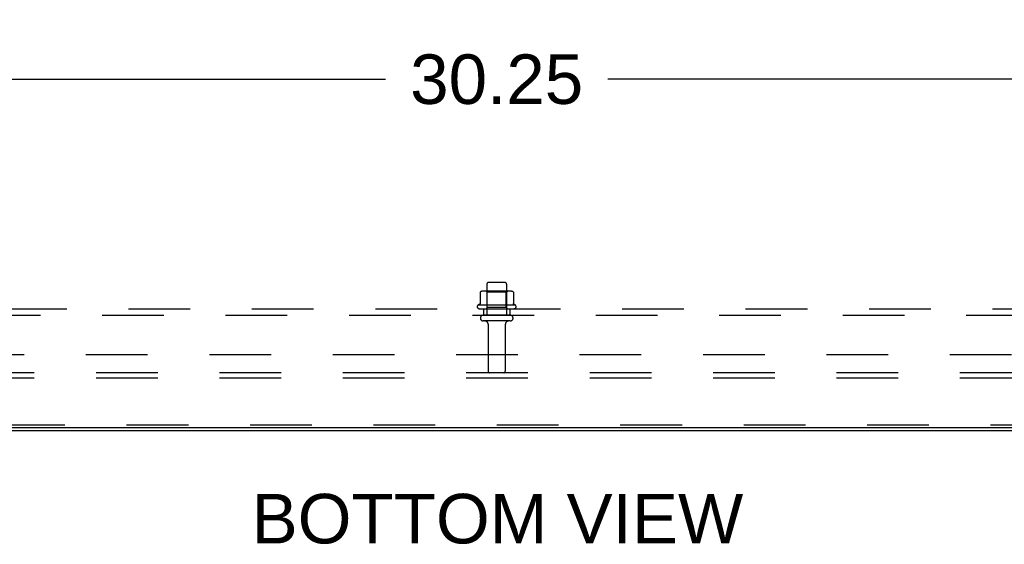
# Model space of a CAD drawing. Header units: inches. Extents: x 0 to 215, y 0 to 139.
# Tile 53 of 118: x 23 to 42, y 104 to 114. Entities that reach past the tile are written whole.
import ezdxf

# ---------------------------------------------------------------- set-up
doc = ezdxf.new("R2010")
doc.units = ezdxf.units.IN
doc.header["$LTSCALE"] = 11.804375
doc.header["$MEASUREMENT"] = 0
doc.linetypes.add('HIDDEN', pattern=[0.2, 0.1, -0.1])
doc.layers.get('0').update_dxf_attribs({"linetype": 'CONTINUOUS'})
for name, color, linetype in [('DEFAULT_2', 8, 'HIDDEN'), ('DIMENSIONS', 7, 'CONTINUOUS'), ('SUBPANEL', 7, 'CONTINUOUS')]:
    doc.layers.add(name, color=color, linetype=linetype)
doc.styles.get("Standard").update_dxf_attribs({"font": 'arial.ttf'})
doc.dimstyles.new('DIMSTYLE_1', dxfattribs={"dimtxt": 0.946875, "dimasz": 1.2625, "dimexe": 0.09, "dimexo": 0.07, "dimgap": 0.0375, "dimtad": 0, "dimtih": 1, "dimtoh": 1, "dimzin": 4, "dimdsep": 46, "dimtxsty": 'Standard', "dimblk": '_FILLED', "dimblk1": '_FILLED', "dimblk2": '_FILLED', "dimcen": 0.09, "dimadec": 3, "dimazin": 1, "dimtfac": 1, "dimtdec": 3, "dimtofl": 0, "dimtmove": 0, "dimatfit": 3, "dimldrblk": '_FILLED', "dimfxl": 0, "dimtolj": 1, "dimtzin": 4, "dimarcsym": 0})

# ---------------------------------------------------------------- blocks, each defined once
blk = doc.blocks.new('_FILLED')
at = {"color": 0, "linetype": 'ByBlock'}
blk.add_solid([(0, 0), (-1, 0.2), (-1, -0.2)], dxfattribs=at)
blk = doc.blocks.new('*D12')
at = {"layer": 'DIMENSIONS', "color": 2, "linetype": 'Continuous'}
for p, q in [((16.702, 111.446), (16.702, 114.415)), ((46.952, 111.446), (46.952, 114.415)), ((16.702, 113.279), (29.699, 113.279)), ((46.952, 113.279), (33.955, 113.279))]:
    blk.add_line(p, q, dxfattribs=at)
at = {"layer": 'DIMENSIONS', "color": 2, "linetype": 'Continuous', "xscale": 1.2625, "yscale": 1.2625, "zscale": 1.2625, "rotation": 180}
blk.add_blockref('_FILLED', (16.702, 113.279), dxfattribs=at)
at = {"layer": 'DIMENSIONS', "color": 2, "linetype": 'Continuous', "xscale": 1.2625, "yscale": 1.2625, "zscale": 1.2625}
blk.add_blockref('_FILLED', (46.952, 113.279), dxfattribs=at)
at = {"layer": 'DIMENSIONS', "color": 2, "linetype": 'Continuous', "insert": (31.827, 113.752), "char_height": 0.9469, "width": 3.30878, "attachment_point": 2, "line_spacing_factor": 0.9}
blk.add_mtext('30.25', dxfattribs=at)

msp = doc.modelspace()

# ---------------------------------------------------------------- linework, layer by layer
at = {"color": 3, "linetype": 'Continuous'}
msp.add_line((51.84, 106.615), (11.814, 106.615), dxfattribs=at)
at = {"color": 7, "linetype": 'Continuous'}
msp.add_line((16.391, 106.563), (47.263, 106.563), dxfattribs=at)
at = {"layer": 'DEFAULT_2', "color": 8, "linetype": 'HIDDEN'}
for p, q in [((31.64, 109.362), (31.64, 108.767)), ((31.985, 109.392), (31.67, 109.392)), ((32.015, 109.362), (32.015, 108.767)), ((31.508, 109.206), (31.508, 108.988)), ((32.083, 109.228), (31.572, 109.228)), ((31.644, 109.208), (31.624, 109.228)), ((32.011, 109.208), (31.644, 109.208)), ((31.644, 108.912), (31.644, 109.208)), ((32.011, 109.208), (32.031, 109.228)), ((32.011, 108.912), (32.011, 109.208)), ((32.146, 109.206), (32.146, 108.988)), ((32.183, 108.962), (31.471, 108.962)), ((31.493, 108.892), (32.161, 108.892)), ((31.644, 108.912), (31.624, 108.892)), ((32.011, 108.912), (31.644, 108.912)), ((32.011, 108.912), (32.031, 108.892)), ((32.085, 108.767), (31.57, 108.767)), ((32.085, 108.657), (31.57, 108.657)), ((31.662, 108.594), (31.662, 107.697)), ((31.992, 108.594), (31.992, 107.697)), ((48.952, 107.667), (14.702, 107.667)), ((48.952, 107.563), (14.702, 107.563)), ((47.177, 106.667), (16.477, 106.667))]:
    msp.add_line(p, q, dxfattribs=at)
for points in [[(31.514, 109.215), (31.513, 109.215), (31.512, 109.214), (31.51, 109.212), (31.51, 109.211), (31.509, 109.209), (31.509, 109.208), (31.508, 109.206)], [(32.14, 109.215), (32.142, 109.215), (32.143, 109.214), (32.144, 109.212), (32.145, 109.211), (32.146, 109.209), (32.146, 109.208), (32.146, 109.206)], [(31.508, 108.988), (31.508, 108.987), (31.508, 108.986), (31.508, 108.985), (31.507, 108.984), (31.507, 108.983), (31.507, 108.983), (31.506, 108.982), (31.506, 108.982), (31.506, 108.981), (31.505, 108.981), (31.505, 108.981), (31.505, 108.98), (31.504, 108.98), (31.504, 108.98), (31.504, 108.98), (31.504, 108.98), (31.503, 108.979), (31.503, 108.979)], [(32.151, 108.979), (32.151, 108.979), (32.151, 108.98), (32.151, 108.98), (32.15, 108.98), (32.15, 108.98), (32.15, 108.98), (32.15, 108.981), (32.149, 108.981), (32.149, 108.981), (32.149, 108.982), (32.148, 108.982), (32.148, 108.983), (32.147, 108.983), (32.147, 108.984), (32.147, 108.985), (32.146, 108.986), (32.146, 108.987), (32.146, 108.988)]]:
    msp.add_lwpolyline(points, dxfattribs=at)
for centre, radius, start, end in [((31.67, 109.362), 0.03, 90, 180), ((31.985, 109.362), 0.03, 0, 90), ((31.572, 109.086), 0.141, 90, 113.95), ((32.083, 109.086), 0.141, 66.05, 90), ((31.493, 108.93), 0.0384, 124.4497, 270), ((31.827, 108.361), 0.698, 117.6814, 120.6631), ((31.827, 108.361), 0.698, 59.3369, 62.3186), ((32.161, 108.93), 0.0384, 270, 55.5503), ((31.57, 108.712), 0.055, 90, 270), ((32.085, 108.712), 0.055, 270, 90), ((31.6, 108.594), 0.0625, 0, 90), ((32.055, 108.594), 0.0625, 90, 180), ((31.692, 107.697), 0.03, 180, 270), ((31.962, 107.697), 0.03, 270, 360)]:
    msp.add_arc(centre, radius, start, end, dxfattribs=at)
at = {"layer": 'SUBPANEL', "color": 8, "linetype": 'HIDDEN'}
for p, q in [((17.702, 108.892), (45.952, 108.892)), ((31.577, 108.892), (31.577, 108.767)), ((32.077, 108.892), (32.077, 108.767)), ((17.198, 108.767), (46.456, 108.767)), ((21.609, 108.017), (42.046, 108.017))]:
    msp.add_line(p, q, dxfattribs=at)

# ---------------------------------------------------------------- texts
at = {"layer": 'DIMENSIONS', "color": 2, "linetype": 'Continuous', "insert": (31.841, 105.352), "char_height": 0.94688, "width": 9.38427, "attachment_point": 2, "line_spacing_factor": 0.9}
msp.add_mtext('BOTTOM VIEW', dxfattribs=at)

# ---------------------------------------------------------------- dimensions: what is measured, and where the dimension line sits
at = {"layer": 'DIMENSIONS', "color": 2, "linetype": 'Continuous'}
dim = msp.add_linear_dim(base=(46.952, 113.279), p1=(16.702, 111.376), p2=(46.952, 111.376), dimstyle='DIMSTYLE_1', dxfattribs=at)
dim.commit()
dim.dimension.update_dxf_attribs({"geometry": '*D12', "text_midpoint": (31.829, 113.273), "dimtype": 160})

doc.saveas('drawing.dxf')
